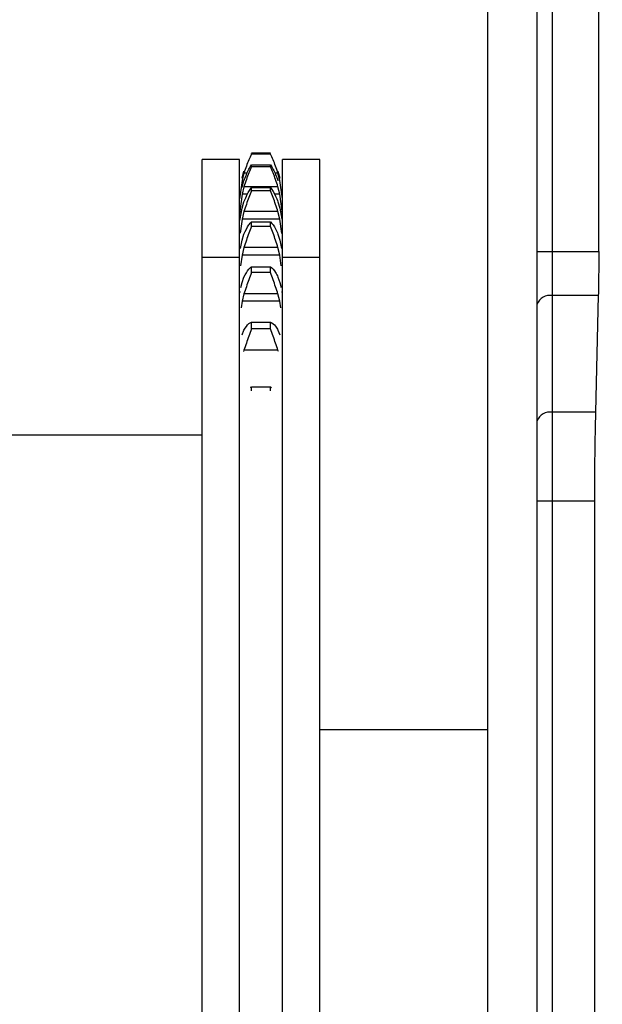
# Model space of a CAD drawing. Header units: inches. Extents: x 144.9 to 238.4, y 214.8 to 247.7.
# Tile 237 of 256: x 177.0635 to 177.1563, y 244.6773 to 244.8341. Entities that reach past the tile are written whole.
import ezdxf

# ---------------------------------------------------------------- set-up
doc = ezdxf.new("R2010")
doc.units = ezdxf.units.IN
doc.header["$LTSCALE"] = 0.25
doc.header["$MEASUREMENT"] = 0
doc.layers.add('ANNOTATIONS', color=1, linetype='Continuous')
doc.layers.add('MOTOR LH', color=7, linetype='Continuous')
doc.styles.add('ARIAL', font='arial.ttf', dxfattribs={"height": 0.09375})
doc.dimstyles.new('STANDARD$0', dxfattribs={"dimtxt": 0.09375, "dimasz": 0.09375, "dimexe": 0.03125, "dimexo": 0.046875, "dimgap": 0.09, "dimtad": 0, "dimtih": 1, "dimtoh": 1, "dimdec": 4, "dimzin": 0, "dimdsep": 46, "dimtxsty": 'ARIAL', "dimcen": 0.09, "dimadec": 0, "dimazin": 0, "dimtfac": 1, "dimtdec": 4, "dimtofl": 0, "dimtmove": 0, "dimatfit": 1, "dimfxl": 1, "dimtolj": 1, "dimtzin": 0, "dimarcsym": 0})

# ---------------------------------------------------------------- blocks, each defined once
blk = doc.blocks.new('*D36')
at = {"layer": 'ANNOTATIONS', "color": 0, "lineweight": -2, "transparency": 16777216}
for p, q in [((176.8454608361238, 244.7210665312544), (176.8454608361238, 245.6873671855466)), ((177.9860858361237, 243.5376739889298), (177.9860858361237, 245.6873671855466)), ((176.9392108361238, 245.6561171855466), (177.130663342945, 245.6561171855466)), ((177.8923358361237, 245.6561171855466), (177.7008833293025, 245.6561171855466))]:
    blk.add_line(p, q, dxfattribs=at)
at = {"layer": 'ANNOTATIONS', "color": 0, "transparency": 16777216}
for points in [[(176.9392108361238, 245.6717421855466), (176.9392108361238, 245.6404921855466), (176.8454608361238, 245.6561171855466)], [(177.8923358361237, 245.6717421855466), (177.8923358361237, 245.6404921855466), (177.9860858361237, 245.6561171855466)]]:
    blk.add_solid(points, dxfattribs=at)
at = {"layer": 'defpoints', "color": 0, "transparency": 16777216}
for p in [(176.8454608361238, 245.6561171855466), (176.8454608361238, 244.6741915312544), (177.9860858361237, 243.4907989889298)]:
    blk.add_point(p, dxfattribs=at)
at = {"layer": 'ANNOTATIONS', "color": 0, "transparency": 16777216, "insert": (177.4157733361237, 245.6561171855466), "char_height": 0.09375, "attachment_point": 5, "style": 'ARIAL'}
blk.add_mtext('\\A1;18 5/8"', dxfattribs=at)
blk = doc.blocks.new('*D38')
at = {"layer": 'ANNOTATIONS', "color": 0, "lineweight": -2, "transparency": 16777216}
for p, q in [((176.5571254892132, 244.7850832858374), (176.5571254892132, 246.0537298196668)), ((177.9860858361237, 243.5376739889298), (177.9860858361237, 246.0537298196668)), ((176.6508754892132, 246.0224798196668), (177.0672639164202, 246.0224798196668)), ((177.8923358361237, 246.0224798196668), (177.4759474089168, 246.0224798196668))]:
    blk.add_line(p, q, dxfattribs=at)
at = {"layer": 'ANNOTATIONS', "color": 0, "transparency": 16777216}
for points in [[(176.6508754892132, 246.0381048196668), (176.6508754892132, 246.0068548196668), (176.5571254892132, 246.0224798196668)], [(177.8923358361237, 246.0381048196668), (177.8923358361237, 246.0068548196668), (177.9860858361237, 246.0224798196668)]]:
    blk.add_solid(points, dxfattribs=at)
at = {"layer": 'defpoints', "color": 0, "transparency": 16777216}
for p in [(177.9860858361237, 246.0224798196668), (176.5571254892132, 244.7382082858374), (177.9860858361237, 243.4907989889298)]:
    blk.add_point(p, dxfattribs=at)
at = {"layer": 'ANNOTATIONS', "color": 0, "transparency": 16777216, "insert": (177.2716056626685, 246.0224798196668), "char_height": 0.09375, "attachment_point": 5, "style": 'ARIAL'}
blk.add_mtext('\\A1;24""', dxfattribs=at)

msp = doc.modelspace()

# ---------------------------------------------------------------- linework, layer by layer
at = {"layer": 'MOTOR LH'}
for p, q in [((177.1483336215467, 244.5807696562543), (177.1483336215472, 244.9719277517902)), ((177.1458729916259, 244.9694671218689), (177.1458729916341, 244.4992384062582)), ((177.1380604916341, 244.3826446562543), (177.1380604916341, 244.9657384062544)), ((177.1557155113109, 244.7972271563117), (177.1557155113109, 244.9569921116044)), ((177.0984689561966, 244.8118377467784), (177.0925314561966, 244.8118377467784)), ((177.0925314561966, 244.4088946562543), (177.0925314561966, 244.8118377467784)), ((177.0984689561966, 244.4078894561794), (177.0984689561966, 244.8118377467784)), ((177.1034220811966, 244.8128415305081), (177.1004064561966, 244.8128415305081)), ((177.1004064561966, 244.812708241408), (177.1004064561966, 244.8128184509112)), ((177.1004064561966, 244.8128184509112), (177.1034220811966, 244.8128184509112)), ((177.1034220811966, 244.812708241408), (177.1004064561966, 244.812708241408)), ((177.1034220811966, 244.812708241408), (177.1034220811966, 244.8128184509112)), ((177.1112814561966, 244.8118377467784), (177.1053439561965, 244.8118377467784)), ((177.1053439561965, 244.548444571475), (177.1053439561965, 244.8118377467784)), ((177.1112814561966, 244.4088946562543), (177.1112814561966, 244.8118377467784)), ((177.1004064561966, 244.8107017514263), (177.1004064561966, 244.8110249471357)), ((177.1004064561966, 244.8110249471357), (177.1034220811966, 244.8110249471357)), ((177.1034220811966, 244.8107017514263), (177.1004064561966, 244.8107017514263)), ((177.1034220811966, 244.8107017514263), (177.1034220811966, 244.8110249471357)), ((177.0988990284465, 244.8085159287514), (177.0984950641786, 244.8055731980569)), ((177.0988990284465, 244.8088750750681), (177.0992088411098, 244.8100114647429)), ((177.0992088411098, 244.8096915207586), (177.0988990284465, 244.8085159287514)), ((177.0997259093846, 244.8096915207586), (177.0992088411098, 244.8096915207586)), ((177.1046196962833, 244.8096915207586), (177.1041238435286, 244.8096915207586)), ((177.1046196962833, 244.8100114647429), (177.1049295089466, 244.8088750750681)), ((177.1049295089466, 244.8085159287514), (177.1046196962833, 244.8096915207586)), ((177.1053334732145, 244.8055731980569), (177.1049295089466, 244.8085159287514)), ((177.0988990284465, 244.8073778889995), (177.0992088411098, 244.8084605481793)), ((177.0992088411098, 244.8075222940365), (177.0988990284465, 244.8063246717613)), ((177.1046196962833, 244.8075222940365), (177.0992088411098, 244.8075222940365)), ((177.1004064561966, 244.8068491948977), (177.1004064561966, 244.8073810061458)), ((177.1004064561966, 244.8073810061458), (177.1034220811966, 244.8073810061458)), ((177.1034220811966, 244.8068491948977), (177.1034220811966, 244.8073810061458)), ((177.1049295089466, 244.8063246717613), (177.1046196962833, 244.8075222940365)), ((177.0988990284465, 244.8063246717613), (177.0984950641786, 244.8032715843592)), ((177.0997777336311, 244.8063246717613), (177.0988990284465, 244.8063246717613)), ((177.1034220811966, 244.8068491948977), (177.1004064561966, 244.8068491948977)), ((177.1049295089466, 244.8063246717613), (177.104059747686, 244.8063246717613)), ((177.1053334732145, 244.8032715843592), (177.1049295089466, 244.8063246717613)), ((177.0985709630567, 244.8021509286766), (177.0988990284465, 244.8040795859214)), ((177.0988990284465, 244.8040795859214), (177.0992088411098, 244.8050938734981)), ((177.1046196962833, 244.8050938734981), (177.1049295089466, 244.8040795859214)), ((177.1049295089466, 244.8040795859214), (177.1052247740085, 244.8023437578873)), ((177.0988990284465, 244.8023465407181), (177.0986083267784, 244.8000997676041)), ((177.0992088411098, 244.8035499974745), (177.0988990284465, 244.8023465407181)), ((177.1049295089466, 244.8023465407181), (177.0988990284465, 244.8023465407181)), ((177.1046196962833, 244.8035499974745), (177.0992088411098, 244.8035499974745)), ((177.1049295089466, 244.8023465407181), (177.1046196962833, 244.8035499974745)), ((177.1052220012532, 244.8000859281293), (177.1049295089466, 244.8023465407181)), ((177.1004064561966, 244.8012026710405), (177.1004064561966, 244.8019359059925)), ((177.1004064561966, 244.8019359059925), (177.1034220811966, 244.8019359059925)), ((177.1034220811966, 244.8012026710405), (177.1004064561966, 244.8012026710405)), ((177.1034220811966, 244.8012026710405), (177.1034220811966, 244.8019359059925)), ((177.0988990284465, 244.7990247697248), (177.0992088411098, 244.799956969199)), ((177.1046196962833, 244.799956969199), (177.1049295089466, 244.7990247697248)), ((177.0986451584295, 244.7976933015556), (177.0988990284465, 244.7990247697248)), ((177.0992088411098, 244.7978283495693), (177.0988990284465, 244.7966353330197)), ((177.1046196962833, 244.7978283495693), (177.0992088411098, 244.7978283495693)), ((177.1049295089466, 244.7966353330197), (177.1046196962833, 244.7978283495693)), ((177.1049295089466, 244.7990247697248), (177.1051833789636, 244.7976933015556)), ((177.0925314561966, 244.7962943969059), (177.0984689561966, 244.7962943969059)), ((177.0988990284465, 244.7966353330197), (177.0986785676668, 244.7949167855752)), ((177.1049295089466, 244.7966353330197), (177.0988990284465, 244.7966353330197)), ((177.1051499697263, 244.7949167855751), (177.1049295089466, 244.7966353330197)), ((177.1053439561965, 244.7962943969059), (177.1112814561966, 244.7962943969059)), ((177.1458729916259, 244.7972271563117), (177.1557155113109, 244.7972271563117)), ((177.1004064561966, 244.7938385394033), (177.1004064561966, 244.7947632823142)), ((177.1004064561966, 244.7947632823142), (177.1034220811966, 244.7947632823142)), ((177.1034220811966, 244.7938385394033), (177.1034220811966, 244.7947632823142)), ((177.0988990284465, 244.7922817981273), (177.0992088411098, 244.7931193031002)), ((177.1034220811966, 244.7938385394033), (177.1004064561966, 244.7938385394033)), ((177.1046196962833, 244.7931193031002), (177.1049295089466, 244.7922817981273)), ((177.0987160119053, 244.791450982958), (177.0988990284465, 244.7922817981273)), ((177.1049295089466, 244.7922817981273), (177.1051125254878, 244.791450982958)), ((177.0986541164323, 244.7907461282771), (177.0984689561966, 244.7907461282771)), ((177.0992088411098, 244.7904347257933), (177.0988990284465, 244.7892682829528)), ((177.1046196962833, 244.7904347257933), (177.0992088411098, 244.7904347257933)), ((177.1049295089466, 244.7892682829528), (177.1046196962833, 244.7904347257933)), ((177.1053439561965, 244.7907461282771), (177.1051744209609, 244.7907461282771)), ((177.1556378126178, 244.7901703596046), (177.148333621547, 244.7901703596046)), ((177.1556378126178, 244.7901703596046), (177.1551834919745, 244.7715900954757)), ((177.0988990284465, 244.7892682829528), (177.09876145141, 244.7882011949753)), ((177.1049295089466, 244.7892682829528), (177.0988990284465, 244.7892682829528)), ((177.1050670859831, 244.7882011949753), (177.1049295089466, 244.7892682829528)), ((177.1004064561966, 244.7848563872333), (177.1004064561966, 244.7859601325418)), ((177.1004064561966, 244.7859601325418), (177.1034220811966, 244.7859601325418)), ((177.1034220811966, 244.7848563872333), (177.1034220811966, 244.7859601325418)), ((177.0988990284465, 244.7839418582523), (177.0992088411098, 244.7846733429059)), ((177.1034220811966, 244.7848563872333), (177.1004064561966, 244.7848563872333)), ((177.1046196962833, 244.7846733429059), (177.1049295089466, 244.7839418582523)), ((177.0992088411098, 244.7814691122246), (177.0991475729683, 244.781246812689)), ((177.1046196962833, 244.7814691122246), (177.0992088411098, 244.7814691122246)), ((177.1046809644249, 244.781246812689), (177.1046196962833, 244.7814691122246)), ((177.1002167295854, 244.7755968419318), (177.1004064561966, 244.7756455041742)), ((177.1004064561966, 244.7749960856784), (177.1004064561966, 244.7756455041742)), ((177.1004064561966, 244.7756455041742), (177.1034220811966, 244.7756455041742)), ((177.1034220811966, 244.7749960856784), (177.1034220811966, 244.7756455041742)), ((177.1034220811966, 244.7756455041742), (177.1036086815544, 244.7755530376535)), ((177.1551834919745, 244.7715900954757), (177.1483336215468, 244.7715900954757)), ((177.0925314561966, 244.7679415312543), (177.0509689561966, 244.7679415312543)), ((177.1458729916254, 244.7574765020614), (177.1550280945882, 244.7574765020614)), ((177.1550280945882, 244.7574765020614), (177.1550280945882, 244.5909065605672)), ((177.1380604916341, 244.7210040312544), (177.1112814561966, 244.7210040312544))]:
    msp.add_line(p, q, dxfattribs=at)
for centre, radius, start, end in [((177.1479208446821, 244.7880393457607), 0.002170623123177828, 79.03757786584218, 160.6375550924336), ((177.1479208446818, 244.7694590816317), 0.002170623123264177, 79.03757786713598, 160.6375550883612)]:
    msp.add_arc(centre, radius, start, end, dxfattribs=at)
for points, knots in [([(177.1004064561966, 244.812708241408), (177.1001221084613, 244.8121047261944), (177.0996932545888, 244.8111945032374), (177.0993309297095, 244.8100703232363), (177.0992088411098, 244.8096915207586)], [0, 0, 0, 0, 0.6630410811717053, 1, 1, 1, 1]), ([(177.1046196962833, 244.8096915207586), (177.1043676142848, 244.8104293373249), (177.1039874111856, 244.8115421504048), (177.1035645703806, 244.8124143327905), (177.1034220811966, 244.812708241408)], [0, 0, 0, 0, 0.6630193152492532, 1, 1, 1, 1]), ([(177.0992088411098, 244.8084605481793), (177.0994609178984, 244.8091229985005), (177.0998411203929, 244.8101221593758), (177.1002639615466, 244.8107973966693), (177.1004064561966, 244.8110249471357)], [0, 0, 0, 0, 0.6630066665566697, 1, 1, 1, 1]), ([(177.1004064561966, 244.8107017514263), (177.1001221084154, 244.810048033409), (177.099693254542, 244.8090620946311), (177.099330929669, 244.8079103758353), (177.0992088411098, 244.8075222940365)], [0, 0, 0, 0, 0.6630411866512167, 1, 1, 1, 1]), ([(177.1034220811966, 244.8110249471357), (177.1037064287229, 244.8105474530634), (177.1041352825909, 244.8098272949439), (177.1044976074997, 244.8088050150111), (177.1046196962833, 244.8084605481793)], [0, 0, 0, 0, 0.6630406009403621, 1, 1, 1, 1]), ([(177.1046196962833, 244.8075222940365), (177.1043676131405, 244.8082823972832), (177.1039874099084, 244.8094288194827), (177.10356456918, 244.8103809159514), (177.1034220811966, 244.8107017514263)], [0, 0, 0, 0, 0.6630220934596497, 1, 1, 1, 1]), ([(177.0992088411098, 244.8050938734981), (177.0994609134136, 244.8057052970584), (177.0998411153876, 244.806627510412), (177.1002639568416, 244.80719108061), (177.1004064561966, 244.8073810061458)], [0, 0, 0, 0, 0.6629957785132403, 1, 1, 1, 1]), ([(177.1034220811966, 244.8073810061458), (177.1037064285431, 244.8069758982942), (177.1041352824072, 244.8063649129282), (177.1044976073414, 244.8054142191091), (177.1046196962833, 244.8050938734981)], [0, 0, 0, 0, 0.6630401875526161, 1, 1, 1, 1]), ([(177.1004064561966, 244.8068491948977), (177.1001221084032, 244.8061541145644), (177.0996932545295, 244.8051057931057), (177.0993309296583, 244.8039421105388), (177.0992088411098, 244.8035499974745)], [0, 0, 0, 0, 0.6630412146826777, 1, 1, 1, 1]), ([(177.1046196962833, 244.8035499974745), (177.1043676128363, 244.8043221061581), (177.103987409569, 244.8054866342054), (177.1035645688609, 244.806505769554), (177.1034220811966, 244.8068491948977)], [0, 0, 0, 0, 0.6630228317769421, 1, 1, 1, 1]), ([(177.0992088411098, 244.799956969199), (177.0994609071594, 244.8005090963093), (177.0998411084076, 244.80134189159), (177.1002639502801, 244.8017861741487), (177.1004064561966, 244.8019359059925)], [0, 0, 0, 0, 0.6629805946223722, 0.9999999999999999, 0.9999999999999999, 0.9999999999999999, 0.9999999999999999]), ([(177.1004064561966, 244.8012026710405), (177.1001221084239, 244.8004756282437), (177.0996932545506, 244.7993791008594), (177.0993309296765, 244.7982191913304), (177.0992088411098, 244.7978283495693)], [0, 0, 0, 0, 0.6630411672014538, 1, 1, 1, 1]), ([(177.1034220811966, 244.8019359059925), (177.1037064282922, 244.8016086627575), (177.104135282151, 244.8011151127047), (177.1044976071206, 244.8002488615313), (177.1046196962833, 244.799956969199)], [0, 0, 0, 0, 0.6630396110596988, 1, 1, 1, 1]), ([(177.1046196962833, 244.7978283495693), (177.1043676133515, 244.7986020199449), (177.1039874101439, 244.7997689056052), (177.1035645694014, 244.8008412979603), (177.1034220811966, 244.8012026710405)], [0, 0, 0, 0, 0.6630215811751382, 1, 1, 1, 1]), ([(177.1557155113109, 244.7972271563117), (177.1557120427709, 244.7959653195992), (177.1557051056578, 244.7934416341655), (177.1556602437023, 244.7912607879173), (177.1556378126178, 244.7901703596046)], [0, 0, 0, 0, 0.4999976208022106, 1, 1, 1, 1]), ([(177.0992088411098, 244.7931193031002), (177.0994608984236, 244.7936046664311), (177.0998410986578, 244.7943367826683), (177.100263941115, 244.7946557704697), (177.1004064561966, 244.7947632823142)], [0, 0, 0, 0, 0.6629593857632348, 0.9999999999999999, 0.9999999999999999, 0.9999999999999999, 0.9999999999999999]), ([(177.1034220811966, 244.7947632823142), (177.1037064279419, 244.7945183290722), (177.1041352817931, 244.7941488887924), (177.1044976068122, 244.7933787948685), (177.1046196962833, 244.7931193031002)], [0, 0, 0, 0, 0.6630388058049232, 1, 1, 1, 1]), ([(177.1004064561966, 244.7938385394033), (177.1001221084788, 244.793089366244), (177.0996932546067, 244.791959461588), (177.0993309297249, 244.7908190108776), (177.0992088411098, 244.7904347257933)], [0, 0, 0, 0, 0.6630410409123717, 1, 1, 1, 1]), ([(177.1046196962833, 244.7904347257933), (177.1043676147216, 244.7911994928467), (177.103987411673, 244.7923529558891), (177.1035645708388, 244.7934641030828), (177.1034220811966, 244.7938385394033)], [0, 0, 0, 0, 0.6630182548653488, 1, 1, 1, 1]), ([(177.0992088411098, 244.7846733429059), (177.0994609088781, 244.7850854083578), (177.0998411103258, 244.7857069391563), (177.1002639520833, 244.7858963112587), (177.1004064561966, 244.7859601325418)], [0, 0, 0, 0, 0.6629847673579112, 1, 1, 1, 1]), ([(177.1034220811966, 244.7859601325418), (177.1037064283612, 244.7858007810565), (177.1041352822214, 244.7855604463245), (177.1044976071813, 244.7848969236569), (177.1046196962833, 244.7846733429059)], [0, 0, 0, 0, 0.6630397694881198, 1, 1, 1, 1]), ([(177.1004064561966, 244.7848563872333), (177.100122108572, 244.7840952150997), (177.0996932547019, 244.7829472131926), (177.0993309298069, 244.7818416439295), (177.0992088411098, 244.7814691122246)], [0, 0, 0, 0, 0.6630408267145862, 1, 1, 1, 1]), ([(177.1046196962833, 244.7814691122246), (177.1043676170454, 244.7822146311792), (177.1039874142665, 244.7833390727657), (177.1035645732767, 244.7844739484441), (177.1034220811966, 244.7848563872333)], [0, 0, 0, 0, 0.6630126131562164, 1, 1, 1, 1]), ([(177.1551834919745, 244.7715900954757), (177.1551386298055, 244.7694092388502), (177.1550489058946, 244.7650475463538), (177.1550350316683, 244.7600001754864), (177.1550280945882, 244.7574765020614)], [0, 0, 0, 0, 0.500002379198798, 0.9999999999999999, 0.9999999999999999, 0.9999999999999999, 0.9999999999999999])]:
    msp.add_open_spline(points, degree=3, knots=knots, dxfattribs=at)

# ---------------------------------------------------------------- dimensions: what is measured, and where the dimension line sits
at = {"layer": 'ANNOTATIONS'}
for base, p1, p2, text, picture, middle in [((177.9860858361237, 246.0224798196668), (176.5571254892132, 244.7382082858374), (177.9860858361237, 243.4907989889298), '24""', '*D38', (177.2716056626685, 246.0224798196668)), ((176.8454608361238, 245.6561171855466), (177.9860858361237, 243.4907989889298), (176.8454608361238, 244.6741915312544), '18 5/8"', '*D36', (177.4157733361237, 245.6561171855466))]:
    dim = msp.add_linear_dim(base=base, p1=p1, p2=p2, text=text, dimstyle='STANDARD$0', dxfattribs=at)
    dim.commit()
    dim.dimension.update_dxf_attribs({"geometry": picture, "text_midpoint": middle, "dimtype": 160})

doc.saveas('drawing.dxf')
